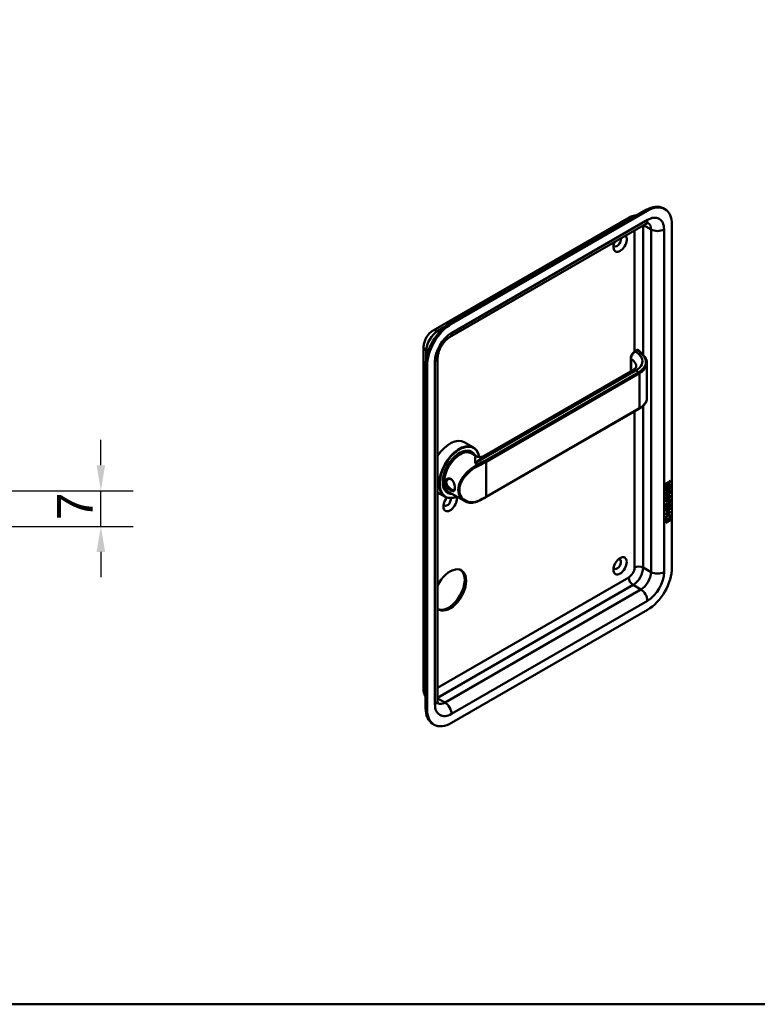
# Model space of a CAD drawing. Header units: millimetres. Extents: x 20 to 833, y 20 to 574.
# Tile 2 of 4: x 282 to 427, y 20 to 213. Entities that reach past the tile are written whole.
import ezdxf

# ---------------------------------------------------------------- set-up
doc = ezdxf.new("R2010")
doc.units = ezdxf.units.MM
doc.header["$LTSCALE"] = 2
for name, color, linetype, lineweight in [('Bemaßungen(DIN)', 7, 'Continuous', 25), ('Sichtbare Kanten(DIN)', 7, 'Continuous', 50), ('Sichtbare tangentiale Kanten(DIN)', 7, 'Continuous', 50), ('Skizziergeometrie(DIN)', 7, 'Continuous', 50)]:
    doc.layers.add(name, color=color, linetype=linetype, lineweight=lineweight)
doc.styles.add('STANDARD-DIN~0', font='arial.ttf')
doc.dimstyles.new('CAD-LAN', dxfattribs={"dimscale": 2, "dimtxt": 3.5, "dimasz": 2.5, "dimexe": 3.175, "dimexo": 0, "dimgap": 0.8, "dimtad": 1, "dimrnd": 1e-08, "dimtxsty": 'STANDARD-DIN~0', "dimcen": 0.09, "dimdle": 10, "dimclrd": 250, "dimclre": 250, "dimclrt": 250, "dimadec": 0, "dimazin": 2, "dimtfac": 1, "dimtmove": 0, "dimatfit": 3, "dimfxl": 1, "dimtolj": 1, "dimtzin": 0, "dimlwd": 25, "dimlwe": 25, "dimarcsym": 0})

# ---------------------------------------------------------------- blocks, each defined once
blk = doc.blocks.new('Ränder Standardrahmen')
at = {"layer": 'Skizziergeometrie(DIN)', "flags": 128}
blk.add_lwpolyline([(10, 10), (10, 287), (410, 287), (410, 10), (10, 10)], dxfattribs=at)
blk = doc.blocks.new('*D27')
at = {"layer": 'Bemaßungen(DIN)', "color": 250, "linetype": 'Continuous', "lineweight": 25, "true_color": 0x3f3f3f, "transparency": 16777216}
for p, q in [((297.83, 125.86), (297.83, 130.86)), ((277.83, 120.86), (304.18, 120.86)), ((297.83, 113.86), (297.83, 120.86)), ((248.33, 113.86), (304.18, 113.86)), ((297.83, 108.86), (297.83, 103.86))]:
    blk.add_line(p, q, dxfattribs=at)
at = {"layer": 'Bemaßungen(DIN)', "color": 250, "linetype": 'Continuous', "true_color": 0x3f3f3f, "transparency": 16777216}
for points in [[(296.99, 125.86), (298.66, 125.86), (297.83, 120.86)], [(296.99, 108.86), (298.66, 108.86), (297.83, 113.86)]]:
    blk.add_solid(points, dxfattribs=at)
at = {"layer": 'Defpoints', "color": 0, "linetype": 'Continuous', "transparency": 16777216}
for p in [(277.83, 120.86), (297.83, 120.86), (248.33, 113.86)]:
    blk.add_point(p, dxfattribs=at)
at = {"layer": 'Bemaßungen(DIN)', "color": 250, "linetype": 'Continuous', "lineweight": 25, "true_color": 0x3f3f3f, "transparency": 16777216, "insert": (289.23, 115.09), "char_height": 7, "attachment_point": 1, "rotation": 90, "style": 'STANDARD-DIN~0'}
blk.add_mtext('\\A1;7', dxfattribs=at)

msp = doc.modelspace()

# ---------------------------------------------------------------- linework, layer by layer
at = {"layer": 'Sichtbare Kanten(DIN)'}
for p, q in [((404.854, 176.006), (366.387, 153.797)), ((408.537, 176.179), (408.254, 176.343)), ((363.083, 152.335), (401.55, 174.544)), ((405.137, 175.843), (366.67, 153.634)), ((366.297, 151.014), (404.764, 173.222)), ((409.945, 105.787), (409.945, 173.066)), ((361.193, 81.782), (361.193, 149.061)), ((403.027, 148.468), (402.659, 148.256)), ((361.579, 145.469), (361.579, 78.19)), ((361.862, 145.306), (361.862, 78.026)), ((363.945, 79.659), (363.945, 146.939)), ((401.878, 146.92), (401.878, 144.32)), ((405.044, 145.882), (405.044, 139.096)), ((373.095, 127.702), (402.274, 144.549)), ((373.417, 119.576), (403.54, 136.967)), ((369.187, 130.396), (370.998, 129.351)), ((370.441, 128.518), (370.611, 128.42)), ((370.567, 128.214), (371.475, 127.69)), ((369.414, 123.799), (369.414, 123.799)), ((409.538, 122.089), (408.772, 121.648)), ((409.58, 122.065), (408.772, 121.599)), ((408.772, 121.599), (408.773, 122.028)), ((408.829, 122.095), (408.828, 121.805)), ((408.871, 122.071), (408.871, 121.78)), ((408.871, 121.78), (409.159, 121.946)), ((409.073, 122.391), (409.116, 122.366)), ((409.159, 121.946), (409.159, 122.236)), ((409.2, 122.427), (409.243, 122.403)), ((409.538, 122.739), (409.215, 122.306)), ((409.215, 122.306), (409.258, 122.281)), ((409.215, 122.306), (409.215, 122.028)), ((409.215, 122.028), (409.258, 122.003)), ((409.243, 122.403), (409.581, 122.856)), ((409.581, 122.714), (409.258, 122.281)), ((409.258, 122.281), (409.258, 122.003)), ((409.258, 122.003), (409.581, 122.189)), ((409.482, 121.777), (409.58, 121.834)), ((409.539, 122.799), (409.538, 122.739)), ((409.538, 122.739), (409.581, 122.714)), ((409.538, 122.165), (409.538, 122.089)), ((409.538, 122.089), (409.58, 122.065)), ((409.581, 122.189), (409.58, 122.065)), ((409.58, 121.834), (409.58, 121.173)), ((409.581, 122.856), (409.581, 122.714)), ((363.945, 120.49), (365.398, 119.652)), ((365.841, 120.55), (366.011, 120.452)), ((366.167, 120.593), (369.192, 118.846)), ((408.771, 120.707), (408.772, 121.361)), ((409.537, 121.197), (408.771, 120.756)), ((409.58, 121.173), (408.771, 120.707)), ((408.772, 121.361), (408.87, 121.418)), ((408.82, 120.482), (408.916, 120.504)), ((408.828, 121.805), (408.871, 121.78)), ((408.828, 121.394), (408.828, 120.911)), ((408.828, 120.911), (408.87, 120.887)), ((408.833, 120.104), (408.835, 120.099)), ((408.861, 120.069), (408.903, 120.045)), ((408.87, 121.418), (408.87, 120.887)), ((408.87, 120.887), (409.123, 121.032)), ((408.875, 120.079), (408.878, 120.075)), ((409.069, 120.159), (409.072, 120.166)), ((409.123, 121.505), (409.222, 121.562)), ((409.123, 121.032), (409.123, 121.505)), ((409.177, 120.396), (409.219, 120.371)), ((409.179, 121.538), (409.179, 121.114)), ((409.179, 121.114), (409.222, 121.089)), ((409.19, 120.469), (409.233, 120.444)), ((409.222, 121.562), (409.222, 121.089)), ((409.222, 121.089), (409.481, 121.239)), ((409.243, 120.638), (409.285, 120.613)), ((409.322, 119.89), (409.319, 119.888)), ((409.323, 120.722), (409.32, 120.72)), ((409.322, 119.89), (409.365, 119.866)), ((409.323, 120.722), (409.365, 120.698)), ((409.365, 120.698), (409.362, 120.696)), ((409.402, 119.897), (409.444, 119.873)), ((409.403, 120.73), (409.445, 120.705)), ((409.481, 121.239), (409.482, 121.777)), ((409.482, 120.269), (409.524, 120.244)), ((409.538, 121.81), (409.537, 121.197)), ((409.537, 121.197), (409.58, 121.173)), ((409.235, 118.308), (408.769, 118.04)), ((408.769, 118.04), (408.77, 118.163)), ((408.77, 118.795), (409.235, 119.063)), ((409.2, 118.969), (408.77, 118.721)), ((409.242, 118.944), (408.77, 118.672)), ((408.77, 118.672), (408.77, 118.795)), ((408.77, 118.163), (409.242, 118.435)), ((409.193, 118.333), (408.77, 118.089)), ((408.819, 119.65), (408.915, 119.672)), ((408.832, 119.272), (408.835, 119.267)), ((408.86, 119.237), (408.902, 119.213)), ((408.875, 119.247), (408.877, 119.243)), ((409.068, 119.327), (409.071, 119.334)), ((409.121, 117.997), (409.219, 118.054)), ((409.121, 117.524), (409.121, 117.997)), ((409.176, 119.564), (409.218, 119.539)), ((409.177, 118.029), (409.177, 117.605)), ((409.19, 119.636), (409.232, 119.612)), ((409.219, 118.054), (409.219, 117.581)), ((409.242, 119.806), (409.285, 119.781)), ((409.365, 119.866), (409.361, 119.864)), ((409.394, 119.009), (409.436, 118.984)), ((409.479, 118.269), (409.578, 118.326)), ((409.479, 117.731), (409.479, 118.269)), ((409.481, 119.437), (409.523, 119.412)), ((409.491, 118.831), (409.491, 118.835)), ((409.535, 118.301), (409.535, 117.689)), ((409.578, 118.326), (409.577, 117.664)), ((408.747, 115.7), (409.598, 116.19)), ((408.768, 116.939), (409.577, 117.405)), ((409.077, 117.043), (408.768, 116.865)), ((409.12, 117.018), (408.768, 116.816)), ((408.768, 116.816), (408.768, 116.939)), ((409.534, 116.674), (408.768, 116.233)), ((409.576, 116.65), (408.768, 116.184)), ((408.768, 116.307), (409.12, 116.509)), ((408.768, 116.184), (408.768, 116.307)), ((408.769, 117.853), (408.868, 117.91)), ((408.769, 117.198), (408.769, 117.853)), ((409.535, 117.689), (408.769, 117.247)), ((409.577, 117.664), (408.769, 117.198)), ((408.825, 117.885), (408.825, 117.403)), ((408.825, 117.403), (408.868, 117.378)), ((408.868, 117.91), (408.868, 117.378)), ((408.868, 117.378), (409.121, 117.524)), ((409.077, 117.043), (409.12, 117.018)), ((409.12, 116.509), (409.12, 117.018)), ((409.177, 117.605), (409.219, 117.581)), ((409.534, 117.306), (409.178, 117.101)), ((409.178, 117.101), (409.221, 117.076)), ((409.178, 117.101), (409.178, 116.592)), ((409.178, 116.592), (409.22, 116.567)), ((409.219, 117.581), (409.479, 117.731)), ((409.221, 117.076), (409.22, 116.567)), ((409.22, 116.567), (409.576, 116.773)), ((409.577, 117.282), (409.221, 117.076)), ((409.534, 117.38), (409.534, 117.306)), ((409.534, 117.306), (409.577, 117.282)), ((409.534, 116.748), (409.534, 116.674)), ((409.534, 116.674), (409.576, 116.65)), ((409.535, 117.689), (409.577, 117.664)), ((409.564, 116.171), (409.683, 115.591)), ((409.576, 116.773), (409.576, 116.65)), ((409.577, 117.405), (409.577, 117.282)), ((409.598, 116.19), (409.725, 115.567)), ((408.618, 114.929), (408.747, 115.7)), ((409.725, 115.567), (408.618, 114.929)), ((409.683, 115.591), (408.627, 114.983)), ((409.553, 115.05), (408.747, 114.586)), ((409.595, 115.026), (408.747, 114.537)), ((408.747, 114.537), (408.748, 114.91)), ((408.748, 114.91), (409.595, 115.399)), ((409.553, 115.374), (409.553, 115.05)), ((409.553, 115.05), (409.595, 115.026)), ((409.595, 115.399), (409.595, 115.026)), ((409.683, 115.591), (409.725, 115.567)), ((366.67, 75.25), (405.137, 97.459)), ((363.27, 74.913), (362.987, 75.077))]:
    msp.add_line(p, q, dxfattribs=at)
for centre, major_axis, ratio, start_param, end_param in [((404.854, 170.454), (3.4, 5.889), 0.5773503, 0, 0.7853982), ((405.137, 170.29), (3.4, 5.889), 0.5773503, 5.4977871, 7.0685835), ((399.763, 169.474), (-0.93, -1.611), 0.5773503, 4.8950613, 9.2421056), ((399.197, 169.801), (-0.53, -0.918), 0.5773503, 5.8272815, 8.8817608), ((366.387, 148.245), (-3.4, -5.889), 0.5773503, 3.9269908, 5.4977871), ((366.67, 148.082), (-3.4, -5.889), 0.5773503, 3.9269908, 5.4977871), ((403.127, 148.064), (0.053, 0.438), 0.7115312, 0.4902452, 0.4913996), ((403.44, 137.141), (0.1, -0.173), 0.5773503, 0, 0.0000503), ((366.387, 125.546), (2.8, 4.85), 0.5773503, 0, 1.450145), ((368.198, 124.501), (2.8, 4.85), 0.5773503, 5.6589585, 10.0917243), ((368.254, 124.469), (-2.76, -4.78), 0.5773503, 2.536237, 6.9315019), ((368.254, 124.469), (2.34, 4.053), 0.5773503, 5.9355207, 9.7724426), ((368.311, 124.436), (2.3, 3.984), 0.5773503, 5.9872224, 9.7207409), ((368.367, 124.403), (-2.2, -3.811), 0.5773503, 3.1415927, 6.2831853), ((368.367, 124.403), (-2.26, -3.914), 0.5773503, 2.9106512, 6.5141268), ((368.226, 124.485), (2.32, 4.018), 0.5773503, 6.0274328, 7.0642824), ((368.141, 124.534), (2.3, 3.984), 0.5773503, 0, 0.2200524), ((368.084, 124.567), (2.32, 4.018), 0.5773503, 6.1459819, 6.2527018), ((368.084, 124.567), (-2.32, -4.018), 0.5773503, 2.1718155, 2.1719111), ((368.368, 124.404), (-2.199, -3.809), 0.5773503, 2.6744324, 2.6744343), ((368.084, 124.567), (-2.32, -4.018), 0.5773503, 2.5199827, 2.520027), ((368.367, 124.403), (-2.26, -3.914), 0.5773503, 2.7362449, 2.7362943), ((368.311, 124.436), (2.3, 3.984), 0.5773503, 5.8679162, 5.8679385), ((368.367, 124.403), (-2.2, -3.811), 0.5773503, 2.253, 2.2530614), ((368.367, 124.403), (-2.26, -3.914), 0.5773503, 2.2548077, 2.2548467), ((368.254, 124.468), (-2.76, -4.781), 0.5773503, 2.4246433, 2.4246462), ((368.197, 124.501), (2.8, 4.85), 0.5773503, 5.5511416, 5.5511446), ((368.226, 124.485), (-2.32, -4.018), 0.5773503, 5.5020883, 6.5389379), ((368.084, 124.567), (-1.9, -3.291), 0.5773503, 5.6692176, 5.6696316), ((366.02, 125.759), (1.6, 2.771), 0.5773503, 3.7151709, 3.715275), ((366.388, 125.547), (1.8, 3.118), 0.5773503, 3.639445, 3.6394485), ((366.331, 125.579), (1.6, 2.771), 0.5773503, 3.6297741, 3.6298142), ((368.226, 123.015), (0.6, -1.039), 0.5773503, 5.6598416, 5.6599786), ((409.162, 122.035), (-0.175, 0.346), 0.8194443, 0.0441652, 1.0169096), ((409.204, 122.011), (-0.175, 0.346), 0.8194443, 0.0441652, 1.0169096), ((408.811, 121.757), (-0.368, -0.732), 0.3492899, 2.7989514, 3.6297589), ((408.768, 121.781), (-0.368, -0.732), 0.3492899, 2.7989514, 3.0358099), ((368.141, 124.534), (-2.3, -3.984), 0.5773503, 6.0631329, 6.2831853), ((368.084, 124.567), (-2.32, -4.018), 0.5773503, 0.0304835, 0.1372034), ((368.084, 124.567), (1.95, 3.378), 0.5773503, 3.6381164, 3.6381284), ((368.084, 124.567), (-2.26, -3.914), 0.5773503, 0.7572817, 0.7573952), ((368.084, 124.567), (1.95, 3.377), 0.5773503, 3.8973707, 3.8975247), ((368.084, 124.567), (-2.32, -4.018), 0.5773503, 0.7604294, 0.7604894), ((368.028, 124.599), (-1.91, -3.308), 0.5773503, 0.7821283, 0.7822221), ((368.367, 124.403), (-2.2, -3.81), 0.5773503, 0.7395818, 0.7395894), ((368.367, 124.403), (-2.26, -3.914), 0.5773503, 0.7441392, 0.7441686), ((368.311, 124.436), (2.3, 3.984), 0.5773503, 3.9039319, 3.9039611), ((368.254, 124.469), (2.34, 4.053), 0.5773503, 3.9214574, 3.9214863), ((368.084, 124.567), (1.95, 3.377), 0.5773503, 3.9869736, 3.9870229), ((368.254, 124.469), (-2.76, -4.78), 0.5773503, 0.8208805, 0.8208956), ((409.191, 121.326), (-0.327, -1.256), 0.1531706, 6.0266152, 6.0875746), ((409.044, 120.485), (-0.178, -0.418), 0.3257575, 6.0025712, 6.2436438), ((409.234, 121.302), (-0.327, -1.256), 0.1531706, 6.0266152, 6.0875746), ((409.086, 120.46), (-0.178, -0.418), 0.3257575, 6.0025712, 6.4628649), ((409.052, 120.157), (-0.0284, -0.0613), 0.2140411, 1.3865777, 1.6946558), ((409.136, 119.233), (-0.258, -0.669), 0.2803736, 3.0976435, 3.4598023), ((409.136, 120.064), (-0.258, -0.67), 0.2801591, 3.0976718, 3.459563), ((409.179, 120.039), (-0.258, -0.67), 0.2801591, 2.9381752, 3.459563), ((409.179, 119.208), (-0.258, -0.669), 0.2803736, 2.9381095, 3.4598023), ((366.387, 118.525), (-0.93, -1.611), 0.5773503, 4.427919, 8.9074708), ((365.822, 118.851), (-0.53, -0.918), 0.5773503, 5.8272815, 8.7701358), ((409.215, 120.589), (-0.352, -1.35), 0.146604, 6.0369992, 6.0961402), ((409.045, 119.657), (-0.18, -0.422), 0.324198, 6.0043675, 6.2441541), ((409.257, 120.564), (-0.352, -1.35), 0.146604, 6.0369992, 6.0961402), ((409.088, 119.632), (-0.18, -0.422), 0.324198, 6.0043675, 6.4621988), ((409.052, 119.325), (-0.0284, -0.0613), 0.2140411, 1.3865777, 1.6946558), ((408.113, 119.239), (1.388, -0.568), 0.6427883, 5.8208171, 6.5391565), ((408.155, 116.913), (1.355, 2.199), 0.2164738, 5.9455732, 6.6640371), ((408.156, 119.214), (1.388, -0.568), 0.6427883, 5.8208171, 6.5391565), ((402.863, 121.483), (6.595, -2.821), 0.2353631, 6.1084229, 6.3833559), ((408.112, 116.937), (1.355, 2.199), 0.2164738, 5.9455732, 6.2455659), ((399.197, 106.44), (-0.53, -0.918), 0.5773503, 5.8272815, 9.8806818), ((366.387, 101.378), (2.23, 3.862), 0.5773503, 3.0410149, 7.9545594), ((366.105, 101.541), (-2.23, -3.862), 0.5773503, 0.0634602, 3.0781324), ((405.137, 103.011), (3.4, 5.889), 0.5773503, 3.9269908, 5.4977871), ((366.387, 80.966), (-3.4, -5.889), 0.5773503, 5.4977871, 6.2831853), ((366.67, 80.802), (-3.4, -5.889), 0.5773503, 5.4977871, 7.0685835)]:
    msp.add_ellipse(centre, major_axis=major_axis, ratio=ratio, start_param=start_param, end_param=end_param, dxfattribs=at)
msp.add_ellipse((399.763, 106.114), major_axis=(0.93, 1.611), ratio=0.5773503, dxfattribs=at)
for points, knots in [([(401.55, 174.544), (401.672, 174.614), (401.803, 174.679), (402.085, 174.79), (402.236, 174.837), (402.562, 174.903), (402.736, 174.922), (402.936, 174.919), (402.953, 174.919), (402.971, 174.919)], [4.71238898, 4.71238898, 4.71238898, 4.71238898, 4.86946861, 4.86946861, 5.02654825, 5.02654825, 5.18362788, 5.18362788, 5.19829283, 5.19829283, 5.19829283, 5.19829283]), ([(404.764, 173.222), (404.864, 173.28), (404.955, 173.323), (405.112, 173.385), (405.177, 173.403), (405.275, 173.423), (405.306, 173.425), (405.328, 173.424), (405.331, 173.424), (405.331, 173.424)], [4.71238898, 4.71238898, 4.71238898, 4.71238898, 4.86946861, 4.86946861, 5.02654825, 5.02654825, 5.18362788, 5.18362788, 5.25799031, 5.25799031, 5.25799031, 5.25799031]), ([(361.193, 149.061), (361.193, 149.344), (361.231, 149.611), (361.354, 150.121), (361.441, 150.364), (361.655, 150.829), (361.783, 151.051), (362.079, 151.469), (362.246, 151.666), (362.626, 152.028), (362.838, 152.194), (363.083, 152.335)], [3.1415927, 3.1415927, 3.1415927, 3.1415927, 3.4557519, 3.4557519, 3.7699112, 3.7699112, 4.0840704, 4.0840704, 4.3982297, 4.3982297, 4.712389, 4.712389, 4.712389, 4.712389]), ([(363.945, 146.939), (363.945, 147.109), (363.963, 147.311), (364.046, 147.765), (364.114, 148.02), (364.306, 148.555), (364.432, 148.836), (364.73, 149.384), (364.903, 149.651), (365.273, 150.135), (365.47, 150.352), (365.851, 150.708), (366.036, 150.85), (366.235, 150.977), (366.267, 150.996), (366.297, 151.014)], [3.1415927, 3.1415927, 3.1415927, 3.1415927, 3.3743042, 3.3743042, 3.622285, 3.622285, 3.8827802, 3.8827802, 4.1487813, 4.1487813, 4.4119184, 4.4119184, 4.6639377, 4.6639377, 4.712389, 4.712389, 4.712389, 4.712389]), ([(401.878, 146.921), (401.878, 147.04), (401.898, 147.164), (401.968, 147.408), (402.02, 147.531), (402.147, 147.763), (402.226, 147.874), (402.396, 148.062), (402.488, 148.143), (402.609, 148.226), (402.635, 148.242), (402.661, 148.257)], [0, 0, 0, 0, 0.09785943, 0.09785943, 0.19675784, 0.19675784, 0.29632209, 0.29632209, 0.39146855, 0.39146855, 0.41628042, 0.41628042, 0.41628042, 0.41628042]), ([(403.04, 148.476), (403.081, 148.497), (403.125, 148.513), (403.213, 148.524), (403.258, 148.521), (403.316, 148.504), (403.332, 148.498), (403.347, 148.49)], [0.003795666, 0.003795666, 0.003795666, 0.003795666, 0.038881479, 0.038881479, 0.072518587, 0.072518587, 0.085170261, 0.085170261, 0.085170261, 0.085170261]), ([(403.368, 148.482), (403.374, 148.479), (403.379, 148.476), (403.39, 148.469), (403.395, 148.466), (403.406, 148.458), (403.411, 148.454), (403.421, 148.446), (403.426, 148.441), (403.436, 148.432), (403.441, 148.427), (403.446, 148.422)], [0, 0, 0, 0, 0.05585054, 0.05585054, 0.11170107, 0.11170107, 0.16755161, 0.16755161, 0.22340214, 0.22340214, 0.27925268, 0.27925268, 0.27925268, 0.27925268]), ([(403.446, 148.422), (403.798, 148.055), (404.168, 147.706), (404.673, 147.116), (404.806, 146.902), (404.995, 146.448), (405.046, 146.203), (405.046, 145.96)], [0, 0, 0, 0, 0.5455956, 0.5455956, 0.822312, 0.822312, 1.1153981, 1.1153981, 1.1153981, 1.1153981]), ([(402.292, 144.558), (402.466, 144.661), (402.606, 144.772), (402.813, 144.982), (402.875, 145.08), (402.933, 145.21), (402.939, 145.248), (402.939, 145.294)], [0.00878872, 0.00878872, 0.00878872, 0.00878872, 0.22826583, 0.22826583, 0.4632642, 0.4632642, 0.69351166, 0.69351166, 0.69351166, 0.69351166]), ([(405.046, 139.101), (405.046, 138.792), (404.963, 138.479), (404.649, 137.89), (404.409, 137.608), (403.939, 137.22), (403.749, 137.088), (403.541, 136.968)], [0, 0, 0, 0, 0.3730076, 0.3730076, 0.75666652, 0.75666652, 0.97390059, 0.97390059, 0.97390059, 0.97390059]), ([(371.478, 127.688), (371.568, 127.636), (371.687, 127.583), (371.969, 127.503), (372.14, 127.48), (372.527, 127.489), (372.751, 127.541), (372.994, 127.647), (373.047, 127.674), (373.096, 127.702)], [0, 0, 0, 0, 0.14110805, 0.14110805, 0.30598688, 0.30598688, 0.5183015, 0.5183015, 0.58246983, 0.58246983, 0.58246983, 0.58246983]), ([(366.547, 120.91), (366.69, 120.827), (366.952, 120.728), (367.213, 120.812), (367.343, 121.135), (367.343, 121.84), (367.083, 122.713), (366.56, 123.228), (365.936, 123.375), (365.425, 122.947), (365.427, 122.285), (365.574, 121.924), (365.887, 121.407), (366.261, 121.075), (366.547, 120.91), (366.547, 120.91), (366.547, 120.91), (366.547, 120.91)], [-2.1150407, -2.1150407, -2.1150407, -2.1150407, -1.9639931, -1.8129167, -1.6618403, -1.510764, -1.2086112, -1.0575348, -0.9064584, -0.6043056, -0.4532292, -0.3399219, -0.3021528, 0, 0, 0, 0.0000288, 0.0000288, 0.0000288, 0.0000288]), ([(366.647, 121.124), (366.647, 121.124), (366.647, 121.124), (366.647, 121.124), (366.392, 121.271), (366.091, 121.527), (365.889, 121.82), (365.864, 121.857), (365.84, 121.894), (365.818, 121.931), (365.752, 122.044), (365.702, 122.161), (365.673, 122.277), (365.635, 122.431), (365.635, 122.583), (365.673, 122.716), (365.75, 122.98), (365.983, 123.165), (366.247, 123.181), (366.379, 123.19), (366.519, 123.157), (366.647, 123.084), (366.71, 123.047), (366.77, 123.001), (366.826, 122.946)], [2.1150406, 2.1150406, 2.1150406, 2.1150406, 2.1150695, 2.1150695, 2.1150695, 2.4172223, 2.4172223, 2.4172223, 2.4549914, 2.4549914, 2.4549914, 2.5682987, 2.5682987, 2.5682987, 2.7193751, 2.7193751, 2.7193751, 3.0215279, 3.0215279, 3.0215279, 3.1726043, 3.1726043, 3.1726043, 3.2471821, 3.2471821, 3.2471821, 3.2471821]), ([(367.338, 121.424), (367.335, 121.388), (367.332, 121.354), (367.327, 121.322), (367.308, 121.201), (367.271, 121.11), (367.215, 121.054), (367.158, 120.999), (367.082, 120.978), (366.987, 120.991), (366.891, 121.003), (366.775, 121.051), (366.647, 121.124)], [3.73726362, 3.73726362, 3.73726362, 3.73726362, 3.77690989, 3.77690989, 3.77690989, 3.92798628, 3.92798628, 3.92798628, 4.07906268, 4.07906268, 4.07906268, 4.23011015, 4.23011015, 4.23011015, 4.23011015]), ([(371.905, 118.798), (371.542, 118.632), (371.162, 118.532), (370.417, 118.471), (370.043, 118.512), (369.524, 118.678), (369.352, 118.754), (369.192, 118.846)], [0, 0, 0, 0, 0.34250362, 0.34250362, 0.69087537, 0.69087537, 0.87346495, 0.87346495, 0.87346495, 0.87346495]), ([(373.417, 119.576), (373.321, 119.521), (373.225, 119.466), (373.029, 119.358), (372.93, 119.305), (372.731, 119.2), (372.63, 119.148), (372.426, 119.046), (372.323, 118.995), (372.115, 118.895), (372.011, 118.846), (371.905, 118.798)], [1.57079633, 1.57079633, 1.57079633, 1.57079633, 1.59374743, 1.59374743, 1.61669853, 1.61669853, 1.63964964, 1.63964964, 1.66260074, 1.66260074, 1.68555184, 1.68555184, 1.68555184, 1.68555184]), ([(409.394, 119.009), (409.391, 119.01), (409.389, 119.011), (409.369, 119.02), (409.349, 119.022), (409.288, 119.014), (409.242, 118.993), (409.2, 118.969)], [-0.073381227, -0.073381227, -0.073381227, -0.073381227, -0.069646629, -0.069646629, -0.045196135, -0.045196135, 0, 0, 0, 0]), ([(409.319, 119.888), (409.31, 119.883), (409.302, 119.878), (409.293, 119.871), (409.286, 119.865), (409.279, 119.858), (409.272, 119.85), (409.261, 119.838), (409.252, 119.823), (409.242, 119.806)], [-0.035895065, -0.035895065, -0.035895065, -0.035895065, -0.024862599, -0.024862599, -0.024862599, -0.015114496, -0.015114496, -0.015114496, 0, 0, 0, 0]), ([(409.491, 118.835), (409.491, 118.85), (409.49, 118.865), (409.486, 118.906), (409.479, 118.931), (409.458, 118.968), (409.445, 118.981), (409.411, 118.996), (409.391, 118.997), (409.33, 118.989), (409.285, 118.969), (409.242, 118.944)], [-0.13394602, -0.13394602, -0.13394602, -0.13394602, -0.11996159, -0.11996159, -0.09310912, -0.09310912, -0.06964663, -0.06964663, -0.04519613, -0.04519613, 0, 0, 0, 0]), ([(361.579, 80.364), (361.57, 80.379), (361.561, 80.394), (361.459, 80.566), (361.388, 80.726), (361.283, 81.041), (361.247, 81.195), (361.203, 81.495), (361.193, 81.641), (361.193, 81.782)], [2.6556888, 2.6556888, 2.6556888, 2.6556888, 2.67035376, 2.67035376, 2.82743339, 2.82743339, 2.98451302, 2.98451302, 3.14159265, 3.14159265, 3.14159265, 3.14159265]), ([(364.054, 79.067), (364.054, 79.067), (364.052, 79.07), (364.041, 79.089), (364.026, 79.117), (363.994, 79.211), (363.978, 79.277), (363.953, 79.443), (363.945, 79.544), (363.945, 79.659)], [2.59599132, 2.59599132, 2.59599132, 2.59599132, 2.67035376, 2.67035376, 2.82743339, 2.82743339, 2.98451302, 2.98451302, 3.14159265, 3.14159265, 3.14159265, 3.14159265])]:
    msp.add_open_spline(points, degree=3, knots=knots, dxfattribs=at)
for points in [[(402.939, 145.296), (402.939, 145.295), (402.939, 145.295), (402.939, 145.294)], [(405.044, 145.955), (405.044, 145.957), (405.044, 145.959), (405.044, 145.96)], [(408.773, 122.028), (408.777, 122.175), (408.842, 122.363), (409.016, 122.463)], [(409.073, 122.391), (409.052, 122.403), (409.02, 122.401), (408.974, 122.375)], [(409.159, 122.236), (409.159, 122.326), (409.134, 122.418), (409.017, 122.35)], [(408.785, 119.979), (408.759, 120.043), (408.751, 120.114), (408.763, 120.228)], [(408.763, 120.228), (408.768, 120.277), (408.78, 120.351), (408.8, 120.419)], [(408.943, 119.92), (408.88, 119.894), (408.815, 119.904), (408.785, 119.979)], [(408.8, 120.419), (408.805, 120.438), (408.82, 120.482), (408.82, 120.482)], [(408.829, 120.352), (408.811, 120.259), (408.81, 120.185), (408.826, 120.124)], [(408.901, 119.944), (408.871, 119.932), (408.84, 119.928), (408.813, 119.935)], [(408.864, 120.492), (408.853, 120.451), (408.836, 120.385), (408.829, 120.352)], [(408.872, 120.327), (408.854, 120.235), (408.852, 120.16), (408.869, 120.099)], [(408.916, 120.504), (408.916, 120.504), (408.882, 120.378), (408.872, 120.327)], [(408.944, 119.965), (408.916, 119.949), (408.91, 119.948), (408.901, 119.944)], [(408.935, 120.039), (408.977, 120.043), (409.03, 120.085), (409.06, 120.14)], [(408.987, 119.941), (408.958, 119.925), (408.953, 119.924), (408.943, 119.92)], [(409.122, 120.187), (409.089, 120.1), (409.034, 120.016), (408.944, 119.965)], [(409.165, 120.162), (409.132, 120.075), (409.077, 119.991), (408.987, 119.941)], [(409.072, 120.166), (409.091, 120.213), (409.107, 120.276), (409.123, 120.365)], [(409.177, 120.396), (409.161, 120.308), (409.144, 120.244), (409.122, 120.187)], [(409.123, 120.365), (409.147, 120.499), (409.176, 120.584), (409.216, 120.662)], [(409.219, 120.371), (409.204, 120.284), (409.186, 120.22), (409.165, 120.162)], [(409.19, 120.469), (409.188, 120.457), (409.177, 120.397), (409.177, 120.396)], [(409.243, 120.638), (409.219, 120.589), (409.202, 120.525), (409.19, 120.469)], [(409.215, 119.83), (409.241, 119.881), (409.278, 119.926), (409.329, 119.963)], [(409.216, 120.662), (409.242, 120.713), (409.279, 120.758), (409.33, 120.795)], [(409.233, 120.444), (409.231, 120.433), (409.219, 120.372), (409.219, 120.371)], [(409.285, 120.613), (409.265, 120.573), (409.248, 120.518), (409.233, 120.444)], [(409.32, 120.72), (409.285, 120.701), (409.264, 120.678), (409.243, 120.638)], [(409.362, 120.696), (409.328, 120.676), (409.306, 120.653), (409.285, 120.613)], [(409.329, 119.963), (409.41, 120.023), (409.49, 120.036), (409.545, 119.965)], [(409.33, 120.795), (409.411, 120.855), (409.491, 120.868), (409.546, 120.797)], [(409.42, 120.212), (409.42, 120.212), (409.464, 120.321), (409.48, 120.423)], [(409.524, 120.244), (409.518, 120.242), (409.42, 120.212), (409.42, 120.212)], [(409.482, 120.269), (409.479, 120.268), (409.458, 120.261), (409.435, 120.255)], [(409.48, 120.423), (409.5, 120.543), (409.5, 120.633), (409.47, 120.68)], [(409.545, 120.54), (409.537, 120.427), (409.492, 120.294), (409.482, 120.269)], [(409.485, 120.841), (409.491, 120.835), (409.497, 120.829), (409.503, 120.821)], [(409.485, 120.009), (409.491, 120.003), (409.497, 119.997), (409.503, 119.989)], [(409.503, 120.821), (409.534, 120.78), (409.55, 120.717), (409.549, 120.629)], [(409.503, 119.989), (409.534, 119.948), (409.549, 119.885), (409.549, 119.797)], [(409.588, 120.516), (409.579, 120.402), (409.534, 120.269), (409.524, 120.244)], [(409.549, 120.629), (409.549, 120.601), (409.548, 120.572), (409.545, 120.54)], [(409.545, 119.965), (409.576, 119.924), (409.591, 119.861), (409.591, 119.773)], [(409.546, 120.797), (409.577, 120.756), (409.592, 120.693), (409.592, 120.605)], [(409.592, 120.605), (409.592, 120.577), (409.59, 120.548), (409.588, 120.516)], [(408.784, 119.147), (408.759, 119.211), (408.751, 119.282), (408.762, 119.396)], [(408.762, 119.396), (408.767, 119.445), (408.779, 119.519), (408.799, 119.587)], [(408.943, 119.088), (408.879, 119.062), (408.814, 119.072), (408.784, 119.147)], [(408.799, 119.587), (408.805, 119.606), (408.819, 119.65), (408.819, 119.65)], [(408.829, 119.52), (408.811, 119.427), (408.809, 119.353), (408.826, 119.292)], [(408.9, 119.112), (408.87, 119.1), (408.839, 119.096), (408.812, 119.103)], [(408.863, 119.66), (408.852, 119.619), (408.835, 119.553), (408.829, 119.52)], [(408.871, 119.495), (408.853, 119.402), (408.851, 119.328), (408.868, 119.267)], [(408.915, 119.672), (408.915, 119.672), (408.881, 119.546), (408.871, 119.495)], [(408.944, 119.133), (408.915, 119.117), (408.91, 119.116), (408.9, 119.112)], [(408.935, 119.207), (408.976, 119.211), (409.03, 119.253), (409.059, 119.308)], [(408.986, 119.109), (408.958, 119.093), (408.952, 119.092), (408.943, 119.088)], [(409.122, 119.355), (409.089, 119.268), (409.034, 119.184), (408.944, 119.133)], [(409.164, 119.33), (409.131, 119.243), (409.076, 119.159), (408.986, 119.109)], [(409.071, 119.334), (409.091, 119.381), (409.107, 119.444), (409.122, 119.533)], [(409.122, 119.533), (409.146, 119.667), (409.175, 119.752), (409.215, 119.83)], [(409.176, 119.564), (409.161, 119.476), (409.143, 119.412), (409.122, 119.355)], [(409.218, 119.539), (409.203, 119.452), (409.185, 119.388), (409.164, 119.33)], [(409.19, 119.636), (409.188, 119.625), (409.176, 119.565), (409.176, 119.564)], [(409.242, 119.806), (409.222, 119.765), (409.205, 119.71), (409.19, 119.636)], [(409.232, 119.612), (409.23, 119.601), (409.219, 119.54), (409.218, 119.539)], [(409.285, 119.781), (409.265, 119.741), (409.248, 119.686), (409.232, 119.612)], [(409.361, 119.864), (409.327, 119.844), (409.306, 119.821), (409.285, 119.781)], [(409.419, 119.38), (409.419, 119.38), (409.463, 119.489), (409.48, 119.591)], [(409.523, 119.412), (409.518, 119.41), (409.419, 119.38), (409.419, 119.38)], [(409.481, 119.437), (409.478, 119.436), (409.457, 119.429), (409.435, 119.423)], [(409.48, 119.591), (409.499, 119.711), (409.499, 119.801), (409.469, 119.848)], [(409.545, 119.708), (409.536, 119.595), (409.491, 119.461), (409.481, 119.437)], [(409.587, 119.683), (409.579, 119.57), (409.534, 119.437), (409.523, 119.412)], [(409.549, 119.797), (409.549, 119.769), (409.547, 119.74), (409.545, 119.708)], [(409.591, 119.773), (409.591, 119.745), (409.589, 119.716), (409.587, 119.683)]]:
    msp.add_open_spline(points, degree=3, dxfattribs=at)
at = {"layer": 'Sichtbare tangentiale Kanten(DIN)'}
for p, q in [((405.137, 175.843), (404.854, 176.006)), ((405.137, 174.046), (366.67, 151.838)), ((404.288, 147.556), (404.288, 172.948)), ((404.391, 173.007), (405.844, 172.168)), ((405.844, 172.168), (405.844, 104.889)), ((408.39, 104.889), (408.39, 172.168)), ((402.591, 171.968), (402.591, 148.214)), ((363.983, 152.246), (365.23, 152.966)), ((366.67, 153.634), (366.387, 153.797)), ((363.983, 152.246), (364.313, 152.056)), ((361.721, 146.887), (361.721, 148.327)), ((361.721, 148.327), (362.05, 148.137)), ((402.591, 148.061), (402.591, 148.06)), ((402.859, 148.237), (403.268, 148.473)), ((361.862, 145.306), (361.579, 145.469)), ((363.418, 146.204), (363.418, 78.924)), ((401.938, 144.355), (401.938, 146.8)), ((371.337, 126.281), (402.874, 144.489)), ((403.44, 144.163), (373.317, 126.771)), ((373.458, 126.526), (403.581, 143.918)), ((403.44, 144.163), (402.874, 144.489)), ((403.581, 137.059), (403.581, 143.918)), ((404.288, 137.573), (404.288, 137.573)), ((404.288, 105.787), (404.288, 137.519)), ((403.581, 137.059), (373.458, 119.668)), ((402.591, 136.42), (402.591, 105.787)), ((371.337, 126.281), (371.822, 126.002)), ((373.458, 119.668), (373.458, 126.526)), ((408.829, 122.095), (408.871, 122.071)), ((408.974, 122.375), (409.017, 122.35)), ((366.547, 120.91), (366.647, 121.124)), ((408.826, 120.124), (408.869, 120.099)), ((408.829, 120.352), (408.872, 120.327)), ((408.833, 120.104), (408.875, 120.079)), ((408.835, 120.099), (408.878, 120.075)), ((408.901, 119.944), (408.943, 119.92)), ((408.944, 119.965), (408.987, 119.941)), ((409.122, 120.187), (409.165, 120.162)), ((409.32, 120.72), (409.362, 120.696)), ((409.503, 120.821), (409.546, 120.797)), ((409.503, 119.989), (409.545, 119.965)), ((409.545, 120.54), (409.588, 120.516)), ((409.549, 120.629), (409.592, 120.605)), ((408.826, 119.292), (408.868, 119.267)), ((408.829, 119.52), (408.871, 119.495)), ((408.832, 119.272), (408.875, 119.247)), ((408.835, 119.267), (408.877, 119.243)), ((408.9, 119.112), (408.943, 119.088)), ((408.944, 119.133), (408.986, 119.109)), ((409.122, 119.355), (409.164, 119.33)), ((409.193, 118.333), (409.235, 118.308)), ((409.2, 118.969), (409.242, 118.944)), ((409.319, 119.888), (409.361, 119.864)), ((409.545, 119.708), (409.587, 119.683)), ((409.548, 118.915), (409.591, 118.891)), ((409.549, 119.797), (409.591, 119.773)), ((404.288, 105.787), (405.844, 104.889)), ((401.46, 103.828), (363.945, 82.168)), ((363.945, 80.209), (402.308, 102.358)), ((403.864, 101.46), (365.397, 79.251)), ((402.308, 102.358), (403.864, 101.46)), ((366.67, 77.046), (405.137, 99.255)), ((363.945, 80.09), (365.397, 79.251)), ((361.862, 78.026), (361.579, 78.19))]:
    msp.add_line(p, q, dxfattribs=at)
for centre, major_axis, ratio, start_param, end_param in [((402.45, 172.985), (-0.9, 1.559), 0.5773503, 5.6161742, 6.2831853), ((403.864, 174.781), (0.9, -1.559), 0.5773503, 0, 0.7853982), ((405.137, 170.29), (2.3, 3.984), 0.5773503, 5.4977871, 7.0685835), ((403.864, 171.025), (1.4, 2.425), 0.5773503, 5.4977871, 6.2524685), ((407.117, 172.903), (1.8, 0), 0.5773503, 3.9269908, 5.4977871), ((363.983, 149.633), (1.6, 2.771), 0.5773503, 0.7853982, 2.3561945), ((363.983, 150.776), (-0.9, 1.559), 0.5773503, 5.4977871, 6.2831853), ((366.67, 148.082), (-2.3, -3.984), 0.5773503, 3.9269908, 5.4977871), ((365.397, 152.572), (0.9, -1.559), 0.5773503, 0, 0.7853982), ((362.993, 149.061), (-1.8, 0), 0.5773503, 0, 0.7853982), ((402.859, 147.91), (-0.2, 0.346), 0.5773503, 5.4977871, 6.2767864), ((403.127, 148.064), (0.053, 0.438), 0.7115312, 5.989184, 6.7734305), ((403.268, 148.309), (0.1, 0.173), 0.5773503, 0, 0.7853982), ((403.127, 148.391), (0.2, 0), 0.5773503, 0.5061455, 0.7853982), ((403.302, 148.284), (0.144, 0.139), 0.714124, 0.0043075, 0.9697838), ((362.145, 146.939), (1.8, 0), 0.5773503, 5.4977871, 6.2831853), ((402.278, 146.921), (-0.4, 0), 0.5773503, 0.0007219, 0.5547497), ((402.874, 143.509), (-0.6, 1.039), 0.5773503, 5.4977871, 6.2831853), ((403.44, 143.999), (-0.1, 0.173), 0.5773503, 3.9269908, 5.4977871), ((403.44, 137.141), (0.1, -0.173), 0.5773503, 0.0000503, 0.7853982), ((360.966, 133.902), (-17.467, 0), 0.5773503, 2.241439, 2.3561945), ((371.822, 125.838), (-0.083, 0.182), 0.5074441, 3.9781465, 5.5489428), ((360.966, 133.739), (17.667, 0), 0.5773503, 5.3830316, 5.4977871), ((373.317, 126.608), (-0.1, 0.173), 0.5773503, 3.9269908, 5.4977871), ((371.822, 118.98), (0.083, -0.182), 0.5074441, 0.0021335, 0.8365539), ((360.966, 126.88), (-17.667, 0), 0.5773503, 2.241439, 2.3561945), ((373.317, 119.749), (0.1, -0.173), 0.5773503, 0, 0.7853982), ((401.46, 105.134), (-0.8, -1.386), 0.5773503, 0.7853982, 2.3561945), ((402.308, 104.644), (1.4, 2.425), 0.5773503, 3.9269908, 5.4977871), ((403.44, 105.297), (-1.2, 0), 0.5773503, 3.9269908, 5.4977871), ((403.864, 103.746), (-1.4, -2.425), 0.5773503, 0.7853982, 2.3561945), ((405.137, 103.011), (2.3, 3.984), 0.5773503, 3.9269908, 5.4977871), ((407.117, 105.624), (-1.8, 0), 0.5773503, 0.7853982, 2.3561945), ((402.308, 103.338), (-0.6, 1.039), 0.5773503, 0.7853982, 2.3561945), ((403.864, 99.99), (-0.9, 1.559), 0.5773503, 3.9269908, 5.4977871), ((362.993, 81.782), (-1.8, 0), 0.5773503, 0, 0.6670111), ((362.145, 79.659), (1.8, 0), 0.5773503, 5.4977871, 6.2831853), ((366.67, 80.802), (-2.3, -3.984), 0.5773503, 5.4977871, 7.0685835), ((365.397, 81.537), (-1.4, -2.425), 0.5773503, 0.0307168, 0.7853982), ((365.397, 77.781), (-0.9, 1.559), 0.5773503, 3.9269908, 5.4977871)]:
    msp.add_ellipse(centre, major_axis=major_axis, ratio=ratio, start_param=start_param, end_param=end_param, dxfattribs=at)
for points, knots in [([(401.938, 146.8), (401.938, 147.097), (402.177, 147.726), (402.655, 148.135), (402.859, 148.237)], [-0.31848654, -0.31848654, -0.31848654, -0.31848654, -0.13649423, 0, 0, 0, 0]), ([(402.874, 144.489), (403.428, 144.809), (404.216, 145.631), (404.175, 146.705), (403.645, 147.505), (403.22, 147.901), (402.918, 148.182), (402.859, 148.237)], [0, 0, 0, 0, 0.5877823, 1.1762678, 1.3496016, 1.6962691, 1.7794277, 1.7794277, 1.7794277, 1.7794277]), ([(403.302, 148.447), (403.616, 148.12), (403.93, 147.793), (404.528, 147.169), (404.911, 146.511), (404.831, 145.558), (404.293, 144.756), (403.751, 144.342), (403.44, 144.163)], [0.1327045, 0.1327045, 0.1327045, 0.1327045, 0.6185048, 0.6185048, 1.0587804, 1.499056, 1.8292627, 2.1594694, 2.1594694, 2.1594694, 2.1594694]), ([(401.938, 146.8), (401.964, 146.776), (401.99, 146.752), (402.015, 146.728), (402.326, 146.44), (402.643, 146.149), (402.808, 145.827), (402.895, 145.656), (402.939, 145.476), (402.939, 145.296)], [-1.73263258, -1.73263258, -1.73263258, -1.73263258, -1.68478521, -1.68478521, -1.68478521, -1.10985371, -1.10985371, -1.10985371, -0.80604414, -0.80604414, -0.80604414, -0.80604414]), ([(403.581, 143.918), (404.19, 144.269), (404.64, 144.714), (404.868, 145.193), (404.985, 145.44), (405.044, 145.698), (405.044, 145.955)], [-2.15946939, -2.15946939, -2.15946939, -2.15946939, -1.53628687, -1.53628687, -1.53628687, -1.21368915, -1.21368915, -1.21368915, -1.21368915]), ([(405.044, 139.096), (405.044, 138.839), (404.985, 138.582), (404.868, 138.334), (404.64, 137.855), (404.19, 137.411), (403.581, 137.059)], [-0.94578025, -0.94578025, -0.94578025, -0.94578025, -0.62318252, -0.62318252, -0.62318252, 0, 0, 0, 0]), ([(371.478, 127.688), (371.457, 127.7), (371.416, 127.71), (371.372, 127.669), (371.341, 127.559), (371.321, 127.339), (371.32, 126.942), (371.331, 126.517), (371.337, 126.284), (371.337, 126.283), (371.337, 126.281)], [0.4262205, 0.4262205, 0.4262205, 0.4262205, 0.562781, 0.7503747, 0.9379684, 1.1255621, 1.5007494, 1.8759368, 1.8759368, 1.8780016, 1.8780016, 1.8780016, 1.8780016]), ([(371.337, 126.281), (371.338, 126.282), (371.339, 126.284), (371.553, 126.496), (371.981, 126.897), (372.512, 127.323), (372.881, 127.574), (373.04, 127.67), (373.095, 127.702)], [-1.8780016, -1.8780016, -1.8780016, -1.8780016, -1.8759368, -1.8759368, -1.5007494, -1.1255621, -0.9379684, -0.8386396, -0.8386396, -0.8386396, -0.8386396]), ([(371.822, 126.002), (371.301, 125.761), (370.759, 125.413), (370.254, 124.992), (369.748, 124.572), (369.279, 124.079), (368.901, 123.545), (368.524, 123.011), (368.239, 122.437), (368.096, 121.869), (367.953, 121.301), (367.953, 120.739), (368.096, 120.251), (368.239, 119.762), (368.523, 119.344), (368.901, 119.044), (368.992, 118.972), (369.09, 118.906), (369.191, 118.847)], [-3.3432814, -3.3432814, -3.3432814, -3.3432814, -2.8656698, -2.8656698, -2.8656698, -2.3880581, -2.3880581, -2.3880581, -1.9104465, -1.9104465, -1.9104465, -1.4328349, -1.4328349, -1.4328349, -0.9552233, -0.9552233, -0.9552233, -0.8392966, -0.8392966, -0.8392966, -0.8392966]), ([(371.946, 118.889), (371.441, 118.658), (370.914, 118.563), (370.422, 118.604), (369.929, 118.645), (369.472, 118.82), (369.103, 119.108), (368.735, 119.395), (368.456, 119.794), (368.316, 120.261), (368.177, 120.729), (368.177, 121.265), (368.317, 121.807), (368.457, 122.348), (368.735, 122.895), (369.103, 123.404), (369.472, 123.912), (369.93, 124.382), (370.422, 124.783), (370.915, 125.184), (371.441, 125.517), (371.946, 125.748)], [0, 0, 0, 0, 0.4776116, 0.4776116, 0.4776116, 0.9552233, 0.9552233, 0.9552233, 1.4328349, 1.4328349, 1.4328349, 1.9104465, 1.9104465, 1.9104465, 2.3880581, 2.3880581, 2.3880581, 2.8656698, 2.8656698, 2.8656698, 3.3432814, 3.3432814, 3.3432814, 3.3432814])]:
    msp.add_open_spline(points, degree=3, knots=knots, dxfattribs=at)

# ---------------------------------------------------------------- block references
at = {"xscale": 2, "yscale": 2, "zscale": 2}
msp.add_blockref('Ränder Standardrahmen', (0, 0), dxfattribs=at)

# ---------------------------------------------------------------- dimensions: what is measured, and where the dimension line sits
at = {"layer": 'Bemaßungen(DIN)', "color": 250, "linetype": 'Continuous', "lineweight": 25, "true_color": 0x3f3f3f}
dim = msp.add_linear_dim(base=(297.828, 120.858), p1=(248.328, 113.858), p2=(277.828, 120.858), angle=270, dimstyle='CAD-LAN', override={"dimgap": 0.8, "dimdec": 2, "dimtol": 0, "dimlim": 0, "dimtp": 0, "dimtm": 0, "dimtdec": 2, "dimtofl": 1, "dimatfit": 1}, dxfattribs=at)
dim.commit()
dim.dimension.update_dxf_attribs({"geometry": '*D27', "text_midpoint": (297.828, 117.358), "dimtype": 160})

doc.saveas('drawing.dxf')
